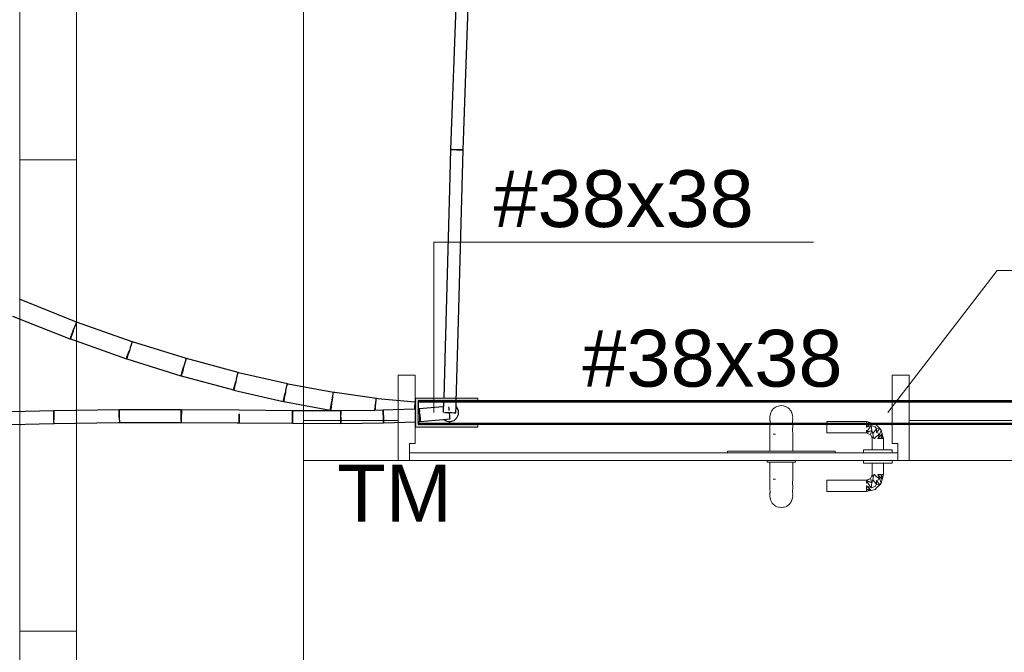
# Model space of a CAD drawing. Header units: millimetres. Extents: x 4476663 to 4477054, y -30323851 to -30323414.
# Tile 78 of 256: x 4476898.98 to 4476902.45, y -30323784.57 to -30323782.34. Entities that reach past the tile are written whole.
import ezdxf

# ---------------------------------------------------------------- set-up
doc = ezdxf.new("R2010")
doc.units = ezdxf.units.MM
doc.linetypes.add('NULL', pattern=[0])
for name, color, linetype, lineweight in [('CE-Condutos (Teto)', 1, 'Continuous', 25), ('CE-Conexões', 9, 'Continuous', 18), ('CE-Textos conduto', 7, 'Continuous', 9), ('CE-Textos fios', 7, 'Continuous', 9), ('IFC-Parede padrão-Contorno', 44, 'Continuous', 5), ('IFC-Parede-Contorno', 42, 'Continuous', 5), ('IFC-Porta-Contorno', 142, 'Continuous', 5), ('Textos', 7, 'Continuous', 9)]:
    doc.layers.add(name, color=color, linetype=linetype, lineweight=lineweight)
doc.styles.add('ARIAL', font='arial.ttf')

msp = doc.modelspace()

# ---------------------------------------------------------------- hatches: boundary and pattern name
at = {"layer": 'CE-Conexões', "linetype": 'Continuous'}
for points in [[(4476900.3847, -30323783.7145), (4476900.3778, -30323783.6762), (4476900.3778, -30323783.7782), (4476900.5978, -30323783.7782), (4476900.3878, -30323783.7682), (4476900.3878, -30323783.6862)], [(4476900.5978, -30323783.6762), (4476900.3778, -30323783.6762), (4476900.3847, -30323783.7145), (4476900.3878, -30323783.6862), (4476900.5978, -30323783.6862)], [(4476900.3878, -30323783.7682), (4476900.5978, -30323783.7782), (4476900.5978, -30323783.7682)]]:
    msp.add_hatch(color=163, dxfattribs=at).paths.add_polyline_path(points)

# ---------------------------------------------------------------- linework, layer by layer
at = {"layer": 'CE-Condutos (Teto)'}
for p, q in [((4476900.5337, -30323781.9118), (4476900.5016, -30323782.8007)), ((4476900.5457, -30323782.8021), (4476900.5778, -30323781.9134)), ((4476900.5015, -30323782.8009), (4476900.4977, -30323782.9398)), ((4476900.5056, -30323782.801), (4476900.5015, -30323782.8009)), ((4476900.5016, -30323782.8007), (4476900.5057, -30323782.8008)), ((4476900.5126, -30323782.8012), (4476900.5056, -30323782.801)), ((4476900.5057, -30323782.8008), (4476900.5128, -30323782.8011)), ((4476900.5216, -30323782.8014), (4476900.5126, -30323782.8012)), ((4476900.5128, -30323782.8011), (4476900.5218, -30323782.8014)), ((4476900.5308, -30323782.8017), (4476900.5216, -30323782.8014)), ((4476900.5218, -30323782.8014), (4476900.531, -30323782.8018)), ((4476900.529, -30323783.4055), (4476900.5457, -30323782.8021)), ((4476900.5387, -30323782.8019), (4476900.5308, -30323782.8017)), ((4476900.531, -30323782.8018), (4476900.5389, -30323782.802)), ((4476900.544, -30323782.802), (4476900.5387, -30323782.8019)), ((4476900.5389, -30323782.802), (4476900.5441, -30323782.8022)), ((4476900.5457, -30323782.8021), (4476900.544, -30323782.802)), ((4476900.5441, -30323782.8022), (4476900.5457, -30323782.8023)), ((4476900.4977, -30323782.9398), (4476900.4811, -30323783.5383)), ((4476899.1834, -30323783.4083), (4476898.9826, -30323783.3282)), ((4476898.959, -30323783.3873), (4476899.161, -30323783.4678)), ((4476899.1727, -30323783.4384), (4476899.1771, -30323783.4274)), ((4476899.1763, -30323783.4283), (4476899.1727, -30323783.4384)), ((4476899.1801, -30323783.4176), (4476899.1763, -30323783.4283)), ((4476899.1771, -30323783.4274), (4476899.1812, -30323783.4171)), ((4476899.1826, -30323783.4105), (4476899.1801, -30323783.4176)), ((4476899.1812, -30323783.4171), (4476899.1839, -30323783.4105)), ((4476899.1834, -30323783.4083), (4476899.1826, -30323783.4105)), ((4476899.3799, -30323783.4778), (4476899.1834, -30323783.4082)), ((4476899.1834, -30323783.4082), (4476899.1834, -30323783.4083)), ((4476899.1839, -30323783.4105), (4476899.1846, -30323783.4087)), ((4476900.5211, -30323783.6892), (4476900.529, -30323783.4055)), ((4476899.1613, -30323783.467), (4476899.1636, -30323783.4613)), ((4476899.1643, -30323783.4623), (4476899.1624, -30323783.4677)), ((4476899.1636, -30323783.4613), (4476899.1675, -30323783.4516)), ((4476899.1676, -30323783.4528), (4476899.1643, -30323783.4623)), ((4476899.1675, -30323783.4516), (4476899.1723, -30323783.4396)), ((4476899.1719, -30323783.4408), (4476899.1676, -30323783.4528)), ((4476899.1727, -30323783.4384), (4476899.1719, -30323783.4408)), ((4476899.1723, -30323783.4396), (4476899.1727, -30323783.4384)), ((4476899.1727, -30323783.4384), (4476899.1727, -30323783.4384)), ((4476899.161, -30323783.4678), (4476899.1613, -30323783.467)), ((4476899.1624, -30323783.4677), (4476899.3597, -30323783.5376)), ((4476899.3729, -30323783.4991), (4476899.3701, -30323783.5082)), ((4476899.3763, -30323783.4881), (4476899.3729, -30323783.4991)), ((4476899.3736, -30323783.4982), (4476899.3774, -30323783.4875)), ((4476899.3787, -30323783.4805), (4476899.3763, -30323783.4881)), ((4476899.3774, -30323783.4875), (4476899.3799, -30323783.4803)), ((4476899.3796, -30323783.4777), (4476899.3787, -30323783.4805)), ((4476899.3799, -30323783.4778), (4476899.3796, -30323783.4777)), ((4476899.3808, -30323783.478), (4476899.3799, -30323783.4778)), ((4476899.3799, -30323783.4803), (4476899.3807, -30323783.4781)), ((4476899.5708, -30323783.5371), (4476899.3808, -30323783.478)), ((4476899.3597, -30323783.5376), (4476899.3616, -30323783.5322)), ((4476899.3623, -30323783.5332), (4476899.3608, -30323783.5382)), ((4476899.3616, -30323783.5322), (4476899.365, -30323783.5226)), ((4476899.3652, -30323783.5238), (4476899.3623, -30323783.5332)), ((4476899.365, -30323783.5226), (4476899.3692, -30323783.5106)), ((4476899.369, -30323783.5118), (4476899.3652, -30323783.5238)), ((4476899.3701, -30323783.5082), (4476899.369, -30323783.5118)), ((4476899.3692, -30323783.5106), (4476899.3701, -30323783.5083)), ((4476899.3701, -30323783.5083), (4476899.3701, -30323783.5082)), ((4476899.3608, -30323783.5382), (4476899.552, -30323783.5976)), ((4476899.5613, -30323783.5677), (4476899.56, -30323783.5725)), ((4476899.5602, -30323783.5712), (4476899.5613, -30323783.5677)), ((4476899.5635, -30323783.5596), (4476899.5613, -30323783.5677)), ((4476899.5665, -30323783.5482), (4476899.5635, -30323783.5596)), ((4476899.5641, -30323783.5586), (4476899.5676, -30323783.5475)), ((4476899.5687, -30323783.5401), (4476899.5665, -30323783.5482)), ((4476899.5676, -30323783.5475), (4476899.5699, -30323783.5399)), ((4476899.5696, -30323783.5368), (4476899.5687, -30323783.5401)), ((4476899.5708, -30323783.5371), (4476899.5696, -30323783.5368)), ((4476899.5699, -30323783.5399), (4476899.5708, -30323783.5371)), ((4476899.5712, -30323783.5372), (4476899.5708, -30323783.5371)), ((4476899.7532, -30323783.5862), (4476899.5712, -30323783.5372)), ((4476900.4811, -30323783.5409), (4476900.4773, -30323783.6762)), ((4476900.4811, -30323783.5383), (4476900.4811, -30323783.54)), ((4476900.4811, -30323783.54), (4476900.4811, -30323783.5407)), ((4476900.4811, -30323783.5407), (4476900.4811, -30323783.5409)), ((4476899.552, -30323783.5976), (4476899.5535, -30323783.5926)), ((4476899.5543, -30323783.5935), (4476899.5531, -30323783.5982)), ((4476899.5531, -30323783.5982), (4476899.7367, -30323783.6476)), ((4476899.5535, -30323783.5926), (4476899.5564, -30323783.5833)), ((4476899.5568, -30323783.5845), (4476899.5543, -30323783.5935)), ((4476899.5564, -30323783.5833), (4476899.5602, -30323783.5712)), ((4476899.56, -30323783.5725), (4476899.5568, -30323783.5845)), ((4476899.7492, -30323783.5984), (4476899.7465, -30323783.6102)), ((4476899.7471, -30323783.6091), (4476899.7502, -30323783.5976)), ((4476899.7511, -30323783.5898), (4476899.7492, -30323783.5984)), ((4476899.7502, -30323783.5976), (4476899.7524, -30323783.5895)), ((4476899.752, -30323783.586), (4476899.7511, -30323783.5898)), ((4476899.7548, -30323783.5867), (4476899.752, -30323783.586)), ((4476899.7524, -30323783.5895), (4476899.7532, -30323783.5863)), ((4476899.7532, -30323783.5863), (4476899.7532, -30323783.5862)), ((4476899.9266, -30323783.6258), (4476899.7548, -30323783.5867)), ((4476899.738, -30323783.643), (4476899.7404, -30323783.6339)), ((4476899.7408, -30323783.6351), (4476899.7388, -30323783.6439)), ((4476899.7404, -30323783.6339), (4476899.7436, -30323783.6219)), ((4476899.7436, -30323783.6231), (4476899.7408, -30323783.6351)), ((4476899.7436, -30323783.6219), (4476899.7449, -30323783.6171)), ((4476899.7449, -30323783.6171), (4476899.7436, -30323783.6231)), ((4476899.7465, -30323783.6102), (4476899.7449, -30323783.6171)), ((4476899.9228, -30323783.6391), (4476899.9206, -30323783.6511)), ((4476899.9211, -30323783.65), (4476899.9238, -30323783.6382)), ((4476899.9245, -30323783.6301), (4476899.9228, -30323783.6391)), ((4476899.9238, -30323783.6382), (4476899.9257, -30323783.6297)), ((4476899.9253, -30323783.6257), (4476899.9245, -30323783.6301)), ((4476899.9295, -30323783.6265), (4476899.9253, -30323783.6257)), ((4476899.9257, -30323783.6297), (4476899.9266, -30323783.6259)), ((4476899.9266, -30323783.6259), (4476899.9266, -30323783.6258)), ((4476900.0893, -30323783.6563), (4476899.9295, -30323783.6265)), ((4476899.7367, -30323783.6476), (4476899.738, -30323783.643)), ((4476899.7388, -30323783.6439), (4476899.7379, -30323783.6481)), ((4476899.7379, -30323783.6481), (4476899.9124, -30323783.6879)), ((4476899.9154, -30323783.6749), (4476899.9181, -30323783.6629)), ((4476899.9181, -30323783.6642), (4476899.9159, -30323783.676)), ((4476899.9181, -30323783.6629), (4476899.9195, -30323783.6569)), ((4476899.9195, -30323783.6569), (4476899.9181, -30323783.6642)), ((4476899.9206, -30323783.6511), (4476899.9195, -30323783.6569)), ((4476900.0859, -30323783.6706), (4476900.0842, -30323783.683)), ((4476900.0846, -30323783.6817), (4476900.0869, -30323783.6696)), ((4476900.0873, -30323783.6611), (4476900.0859, -30323783.6706)), ((4476900.0869, -30323783.6696), (4476900.0885, -30323783.6606)), ((4476900.088, -30323783.6562), (4476900.0873, -30323783.6611)), ((4476900.0933, -30323783.657), (4476900.088, -30323783.6562)), ((4476900.0885, -30323783.6606), (4476900.0893, -30323783.6564)), ((4476900.0893, -30323783.6564), (4476900.0893, -30323783.6563)), ((4476900.24, -30323783.6779), (4476900.0933, -30323783.657)), ((4476899.9124, -30323783.6879), (4476899.9134, -30323783.6837)), ((4476899.9134, -30323783.6837), (4476899.9154, -30323783.6749)), ((4476899.9144, -30323783.6845), (4476899.9137, -30323783.6883)), ((4476899.9137, -30323783.6883), (4476900.0777, -30323783.7188)), ((4476899.9159, -30323783.676), (4476899.9144, -30323783.6845)), ((4476900.0784, -30323783.7151), (4476900.08, -30323783.7066)), ((4476900.0806, -30323783.7078), (4476900.0795, -30323783.7159)), ((4476900.08, -30323783.7066), (4476900.0822, -30323783.6948)), ((4476900.0823, -30323783.6961), (4476900.0806, -30323783.7078)), ((4476900.0822, -30323783.6948), (4476900.0835, -30323783.6875)), ((4476900.0835, -30323783.6875), (4476900.0823, -30323783.6961)), ((4476900.0842, -30323783.683), (4476900.0835, -30323783.6875)), ((4476900.0835, -30323783.6875), (4476900.0835, -30323783.6875)), ((4476900.2343, -30323783.7178), (4476900.2356, -30323783.7091)), ((4476900.2356, -30323783.7091), (4476900.2346, -30323783.7193)), ((4476900.2358, -30323783.7061), (4476900.2356, -30323783.7091)), ((4476900.237, -30323783.6935), (4476900.2358, -30323783.7061)), ((4476900.2362, -30323783.7046), (4476900.238, -30323783.6923)), ((4476900.238, -30323783.6835), (4476900.237, -30323783.6935)), ((4476900.2385, -30323783.678), (4476900.238, -30323783.6835)), ((4476900.238, -30323783.6923), (4476900.2393, -30323783.6828)), ((4476900.2454, -30323783.6787), (4476900.2385, -30323783.678)), ((4476900.2393, -30323783.6828), (4476900.24, -30323783.6781)), ((4476900.24, -30323783.6781), (4476900.24, -30323783.6779)), ((4476900.3754, -30323783.691), (4476900.2454, -30323783.6787)), ((4476900.3747, -30323783.7081), (4476900.3744, -30323783.7149)), ((4476900.3751, -30323783.6976), (4476900.3747, -30323783.7081)), ((4476900.3753, -30323783.6915), (4476900.3751, -30323783.6976)), ((4476900.3754, -30323783.6906), (4476900.3754, -30323783.691)), ((4476900.3771, -30323783.6911), (4476900.3754, -30323783.691)), ((4476900.3756, -30323783.7066), (4476900.3765, -30323783.6967)), ((4476900.3765, -30323783.6967), (4476900.3771, -30323783.6911)), ((4476900.3878, -30323783.6862), (4476900.3878, -30323783.6892)), ((4476900.477, -30323783.6862), (4476900.3878, -30323783.6862)), ((4476900.3878, -30323783.6892), (4476900.477, -30323783.6892)), ((4476900.3887, -30323783.6892), (4476900.3878, -30323783.6892)), ((4476900.3878, -30323783.6892), (4476900.3878, -30323783.7144)), ((4476900.3888, -30323783.6892), (4476900.3887, -30323783.6892)), ((4476900.3888, -30323783.6892), (4476900.3888, -30323783.6892)), ((4476900.3911, -30323783.6892), (4476900.3888, -30323783.6892)), ((4476900.4738, -30323783.7069), (4476900.391, -30323783.7142)), ((4476900.3912, -30323783.6892), (4476900.3911, -30323783.6892)), ((4476900.3913, -30323783.6892), (4476900.3912, -30323783.6892)), ((4476900.477, -30323783.6892), (4476900.3913, -30323783.6892)), ((4476900.4763, -30323783.7035), (4476900.4738, -30323783.7069)), ((4476900.4765, -30323783.7066), (4476900.4738, -30323783.7069)), ((4476900.477, -30323783.6862), (4476900.4759, -30323783.7266)), ((4476900.4977, -30323783.6862), (4476900.477, -30323783.6862)), ((4476900.477, -30323783.6892), (4476900.4977, -30323783.6892)), ((4476900.4963, -30323783.712), (4476900.4959, -30323783.7067)), ((4476900.4977, -30323783.6862), (4476900.4977, -30323783.6892)), ((4476900.5212, -30323783.6862), (4476900.4977, -30323783.6862)), ((4476900.4977, -30323783.6892), (4476900.4977, -30323783.6862)), ((4476900.4977, -30323783.6892), (4476903.3337, -30323783.6892)), ((4476900.5201, -30323783.7279), (4476900.5207, -30323783.7058)), ((4476900.5207, -30323783.7058), (4476900.5208, -30323783.7022)), ((4476900.5236, -30323783.7084), (4476900.5207, -30323783.7058)), ((4476900.5208, -30323783.7022), (4476900.5211, -30323783.6892)), ((4476900.529, -30323783.6892), (4476900.5211, -30323783.6892)), ((4476900.5978, -30323783.6862), (4476900.5212, -30323783.6862)), ((4476900.529, -30323783.7206), (4476900.5236, -30323783.7084)), ((4476900.5489, -30323783.6892), (4476900.529, -30323783.6892)), ((4476900.5867, -30323783.6892), (4476900.5489, -30323783.6892)), ((4476900.7159, -30323783.6892), (4476900.5867, -30323783.6892)), ((4476903.3337, -30323783.6862), (4476900.5978, -30323783.6862)), ((4476901.1721, -30323783.6892), (4476900.7159, -30323783.6892)), ((4476903.5847, -30323783.6892), (4476901.1721, -30323783.6892)), ((4476899.1035, -30323783.7206), (4476898.8622, -30323783.7268)), ((4476899.1036, -30323783.7218), (4476899.1035, -30323783.7206)), ((4476899.1037, -30323783.7267), (4476899.1036, -30323783.7218)), ((4476899.1039, -30323783.7343), (4476899.1037, -30323783.7267)), ((4476899.3346, -30323783.718), (4476899.1039, -30323783.7206)), ((4476899.1039, -30323783.7206), (4476899.1039, -30323783.7217)), ((4476899.1039, -30323783.7217), (4476899.1039, -30323783.7264)), ((4476899.1039, -30323783.7264), (4476899.104, -30323783.734)), ((4476899.1041, -30323783.7435), (4476899.1039, -30323783.7343)), ((4476899.104, -30323783.734), (4476899.1041, -30323783.7432)), ((4476899.1041, -30323783.7432), (4476899.1042, -30323783.7523)), ((4476899.1044, -30323783.7526), (4476899.1041, -30323783.7435)), ((4476899.3346, -30323783.7191), (4476899.3346, -30323783.718)), ((4476899.3347, -30323783.7238), (4476899.3346, -30323783.7191)), ((4476899.3347, -30323783.7314), (4476899.3347, -30323783.7238)), ((4476899.3348, -30323783.7406), (4476899.3347, -30323783.7314)), ((4476899.5531, -30323783.7179), (4476899.3348, -30323783.718)), ((4476899.3348, -30323783.718), (4476899.3348, -30323783.719)), ((4476899.3348, -30323783.719), (4476899.3348, -30323783.7237)), ((4476899.3348, -30323783.7237), (4476899.3348, -30323783.7312)), ((4476899.3348, -30323783.7312), (4476899.3348, -30323783.7403)), ((4476899.3348, -30323783.7403), (4476899.3348, -30323783.7494)), ((4476899.3349, -30323783.7496), (4476899.3348, -30323783.7406)), ((4476899.5531, -30323783.7189), (4476899.5531, -30323783.7179)), ((4476899.5531, -30323783.7235), (4476899.5531, -30323783.7189)), ((4476899.5531, -30323783.7311), (4476899.5531, -30323783.7235)), ((4476899.5532, -30323783.7309), (4476899.5531, -30323783.74)), ((4476899.5531, -30323783.7402), (4476899.5531, -30323783.7311)), ((4476899.5531, -30323783.74), (4476899.5531, -30323783.7491)), ((4476899.5531, -30323783.7493), (4476899.5531, -30323783.7402)), ((4476899.5532, -30323783.7179), (4476899.5532, -30323783.7188)), ((4476899.7572, -30323783.7191), (4476899.5532, -30323783.7179)), ((4476899.5532, -30323783.7188), (4476899.5532, -30323783.7234)), ((4476899.5532, -30323783.7234), (4476899.5532, -30323783.7309)), ((4476899.7571, -30323783.7412), (4476899.757, -30323783.7503)), ((4476899.757, -30323783.7503), (4476899.7571, -30323783.7412)), ((4476899.7571, -30323783.7321), (4476899.7571, -30323783.7412)), ((4476899.7571, -30323783.7412), (4476899.7571, -30323783.7321)), ((4476899.9449, -30323783.7205), (4476899.7572, -30323783.7191)), ((4476899.9448, -30323783.7517), (4476899.9449, -30323783.7426)), ((4476900.0788, -30323783.7208), (4476899.9449, -30323783.7204)), ((4476899.9449, -30323783.7204), (4476899.9449, -30323783.7205)), ((4476899.9449, -30323783.7205), (4476899.9449, -30323783.7214)), ((4476899.9449, -30323783.7214), (4476899.9449, -30323783.726)), ((4476899.9449, -30323783.726), (4476899.9449, -30323783.7336)), ((4476899.9449, -30323783.7426), (4476899.945, -30323783.7335)), ((4476899.9449, -30323783.7336), (4476899.9449, -30323783.7427)), ((4476899.9449, -30323783.7427), (4476899.9449, -30323783.7518)), ((4476899.945, -30323783.7214), (4476899.9451, -30323783.7205)), ((4476899.945, -30323783.726), (4476899.945, -30323783.7214)), ((4476899.945, -30323783.7335), (4476899.945, -30323783.726)), ((4476900.0777, -30323783.7188), (4476900.0784, -30323783.7151)), ((4476900.091, -30323783.7208), (4476900.0788, -30323783.7208)), ((4476900.0795, -30323783.7159), (4476900.079, -30323783.7191)), ((4476900.079, -30323783.7191), (4476900.091, -30323783.7208)), ((4476900.1148, -30323783.7209), (4476900.091, -30323783.7208)), ((4476900.2341, -30323783.7195), (4476900.1145, -30323783.7208)), ((4476900.1145, -30323783.7208), (4476900.1145, -30323783.7209)), ((4476900.1145, -30323783.7209), (4476900.1145, -30323783.7219)), ((4476900.1145, -30323783.7219), (4476900.1145, -30323783.7242)), ((4476900.1145, -30323783.7267), (4476900.1146, -30323783.7343)), ((4476900.1147, -30323783.7265), (4476900.1148, -30323783.7242)), ((4476900.1147, -30323783.734), (4476900.1147, -30323783.7265)), ((4476900.1147, -30323783.7431), (4476900.1147, -30323783.734)), ((4476900.1147, -30323783.7522), (4476900.1147, -30323783.7431)), ((4476900.1147, -30323783.7432), (4476900.1147, -30323783.7434)), ((4476900.1147, -30323783.7434), (4476900.1148, -30323783.7525)), ((4476900.1148, -30323783.7218), (4476900.1148, -30323783.7209)), ((4476900.2341, -30323783.7195), (4476900.2343, -30323783.7178)), ((4476900.2346, -30323783.7195), (4476900.2341, -30323783.7195)), ((4476900.2638, -30323783.7192), (4476900.2346, -30323783.7195)), ((4476900.2346, -30323783.7193), (4476900.2346, -30323783.7195)), ((4476900.3744, -30323783.7149), (4476900.2638, -30323783.7191)), ((4476900.2638, -30323783.7191), (4476900.2638, -30323783.7192)), ((4476900.2638, -30323783.7192), (4476900.2639, -30323783.7205)), ((4476900.2639, -30323783.7205), (4476900.2641, -30323783.7254)), ((4476900.2641, -30323783.7254), (4476900.2644, -30323783.7331)), ((4476900.2644, -30323783.7202), (4476900.2644, -30323783.7192)), ((4476900.2645, -30323783.725), (4476900.2644, -30323783.7202)), ((4476900.2644, -30323783.7331), (4476900.2647, -30323783.7415)), ((4476900.2646, -30323783.7326), (4476900.2645, -30323783.725)), ((4476900.2647, -30323783.7415), (4476900.2646, -30323783.7326)), ((4476900.2647, -30323783.7415), (4476900.2647, -30323783.7415)), ((4476900.2647, -30323783.7417), (4476900.2647, -30323783.7415)), ((4476900.2647, -30323783.7415), (4476900.2647, -30323783.7423)), ((4476900.2648, -30323783.7508), (4476900.2647, -30323783.7417)), ((4476900.2647, -30323783.7423), (4476900.2651, -30323783.7513)), ((4476900.3748, -30323783.7149), (4476900.3744, -30323783.7149)), ((4476900.3778, -30323783.7148), (4476900.3748, -30323783.7149)), ((4476900.391, -30323783.7143), (4476900.3878, -30323783.7144)), ((4476900.391, -30323783.7142), (4476900.391, -30323783.7143)), ((4476900.391, -30323783.7143), (4476900.3911, -30323783.716)), ((4476900.3911, -30323783.716), (4476900.3916, -30323783.7214)), ((4476900.3916, -30323783.7214), (4476900.3919, -30323783.7242)), ((4476900.3919, -30323783.7242), (4476900.3919, -30323783.7243)), ((4476900.3919, -30323783.7243), (4476900.3919, -30323783.7244)), ((4476900.3919, -30323783.7243), (4476900.3919, -30323783.7243)), ((4476900.3921, -30323783.7155), (4476900.3921, -30323783.7142)), ((4476900.3923, -30323783.7205), (4476900.3921, -30323783.7155)), ((4476900.3926, -30323783.7282), (4476900.3923, -30323783.7205)), ((4476900.3923, -30323783.7293), (4476900.393, -30323783.7366)), ((4476900.393, -30323783.7365), (4476900.3926, -30323783.7282)), ((4476900.393, -30323783.7366), (4476900.393, -30323783.7365)), ((4476900.393, -30323783.7366), (4476900.3931, -30323783.7385)), ((4476900.393, -30323783.7374), (4476900.393, -30323783.7366)), ((4476900.3933, -30323783.7464), (4476900.393, -30323783.7374)), ((4476900.3931, -30323783.7385), (4476900.3939, -30323783.7474)), ((4476900.4799, -30323783.7267), (4476900.487, -30323783.7269)), ((4476900.487, -30323783.7269), (4476900.496, -30323783.7272)), ((4476900.496, -30323783.7272), (4476900.4977, -30323783.7272)), ((4476900.497, -30323783.72), (4476900.4963, -30323783.712)), ((4476900.4977, -30323783.7273), (4476900.4977, -30323783.7272)), ((4476900.4979, -30323783.7292), (4476900.4977, -30323783.7272)), ((4476900.4977, -30323783.7272), (4476900.5052, -30323783.7274)), ((4476900.4987, -30323783.7381), (4476900.4979, -30323783.7292)), ((4476900.4993, -30323783.7451), (4476900.4987, -30323783.7381)), ((4476900.5052, -30323783.7274), (4476900.5131, -30323783.7277)), ((4476900.5131, -30323783.7277), (4476900.5184, -30323783.7278)), ((4476900.5184, -30323783.7278), (4476900.5201, -30323783.7279)), ((4476900.5236, -30323783.746), (4476900.529, -30323783.7339)), ((4476900.529, -30323783.7281), (4476900.529, -30323783.7206)), ((4476900.529, -30323783.7339), (4476900.529, -30323783.7281)), ((4476898.8634, -30323783.7714), (4476899.1023, -30323783.7652)), ((4476899.1023, -30323783.7652), (4476899.1047, -30323783.7651)), ((4476899.1043, -30323783.7627), (4476899.1044, -30323783.7643)), ((4476899.1046, -30323783.7599), (4476899.1044, -30323783.7526)), ((4476899.1044, -30323783.7652), (4476899.3324, -30323783.7626)), ((4476899.1044, -30323783.7651), (4476899.1044, -30323783.7652)), ((4476899.1047, -30323783.7644), (4476899.1046, -30323783.7599)), ((4476899.3324, -30323783.7626), (4476899.3351, -30323783.7625)), ((4476899.3348, -30323783.7494), (4476899.3349, -30323783.757)), ((4476899.3349, -30323783.757), (4476899.3349, -30323783.7612)), ((4476899.3349, -30323783.7612), (4476899.3349, -30323783.7616)), ((4476899.3349, -30323783.7626), (4476899.55, -30323783.7624)), ((4476899.3349, -30323783.7625), (4476899.3349, -30323783.7626)), ((4476899.55, -30323783.7624), (4476899.5531, -30323783.7624)), ((4476899.5531, -30323783.7491), (4476899.553, -30323783.7567)), ((4476899.553, -30323783.7567), (4476899.553, -30323783.7614)), ((4476899.553, -30323783.7621), (4476899.553, -30323783.7624)), ((4476899.553, -30323783.7624), (4476899.553, -30323783.7624)), ((4476899.553, -30323783.7624), (4476899.7504, -30323783.7636)), ((4476899.5531, -30323783.7568), (4476899.5531, -30323783.7493)), ((4476899.7504, -30323783.7636), (4476899.7569, -30323783.7636)), ((4476899.757, -30323783.7579), (4476899.7569, -30323783.7626)), ((4476899.7569, -30323783.7626), (4476899.757, -30323783.7579)), ((4476899.7569, -30323783.7626), (4476899.7569, -30323783.7636)), ((4476899.7569, -30323783.7636), (4476899.7569, -30323783.7636)), ((4476899.7569, -30323783.7636), (4476899.9447, -30323783.765)), ((4476899.757, -30323783.7503), (4476899.757, -30323783.7579)), ((4476899.757, -30323783.7579), (4476899.757, -30323783.7503)), ((4476899.9447, -30323783.764), (4476899.9448, -30323783.7593)), ((4476899.9447, -30323783.765), (4476899.9447, -30323783.764)), ((4476899.9448, -30323783.7593), (4476899.9448, -30323783.7517)), ((4476899.9449, -30323783.7518), (4476899.9448, -30323783.7593)), ((4476899.9448, -30323783.7593), (4476899.9448, -30323783.764)), ((4476899.9448, -30323783.764), (4476899.9448, -30323783.765)), ((4476899.9448, -30323783.765), (4476900.1147, -30323783.7654)), ((4476900.1147, -30323783.7597), (4476900.1147, -30323783.7522)), ((4476900.1147, -30323783.7644), (4476900.1147, -30323783.7597)), ((4476900.1147, -30323783.7654), (4476900.1147, -30323783.7644)), ((4476900.1148, -30323783.7525), (4476900.1149, -30323783.76)), ((4476900.1149, -30323783.76), (4476900.1149, -30323783.7645)), ((4476900.1149, -30323783.7645), (4476900.115, -30323783.7654)), ((4476900.115, -30323783.7654), (4476900.2649, -30323783.7637)), ((4476900.2649, -30323783.7583), (4476900.2648, -30323783.7508)), ((4476900.2649, -30323783.7628), (4476900.2649, -30323783.7583)), ((4476900.2649, -30323783.7637), (4476900.2649, -30323783.7628)), ((4476900.2651, -30323783.7513), (4476900.2653, -30323783.7587)), ((4476900.2653, -30323783.7587), (4476900.2655, -30323783.763)), ((4476900.2655, -30323783.7636), (4476900.3778, -30323783.7593)), ((4476900.2655, -30323783.763), (4476900.2655, -30323783.7636)), ((4476900.3878, -30323783.7589), (4476900.3938, -30323783.7587)), ((4476900.3878, -30323783.7589), (4476900.3878, -30323783.7652)), ((4476900.3878, -30323783.7652), (4476900.3878, -30323783.7682)), ((4476900.4977, -30323783.7652), (4476900.3878, -30323783.7652)), ((4476900.3878, -30323783.7652), (4476900.3955, -30323783.7652)), ((4476900.3878, -30323783.7682), (4476900.4977, -30323783.7682)), ((4476900.3936, -30323783.7537), (4476900.3933, -30323783.7464)), ((4476900.3938, -30323783.7581), (4476900.3936, -30323783.7537)), ((4476900.3938, -30323783.7587), (4476900.3938, -30323783.7581)), ((4476900.3939, -30323783.7474), (4476900.394, -30323783.7478)), ((4476900.394, -30323783.7478), (4476900.3945, -30323783.7544)), ((4476900.3945, -30323783.7544), (4476900.3949, -30323783.7583)), ((4476900.3949, -30323783.7583), (4476900.4484, -30323783.7535)), ((4476900.3955, -30323783.7652), (4476900.4314, -30323783.7652)), ((4476900.4314, -30323783.7652), (4476900.4749, -30323783.7652)), ((4476900.4484, -30323783.7535), (4476900.4763, -30323783.7511)), ((4476900.4749, -30323783.7652), (4476900.482, -30323783.7652)), ((4476900.4763, -30323783.7511), (4476900.4977, -30323783.7492)), ((4476900.4763, -30323783.751), (4476900.4878, -30323783.7577)), ((4476900.482, -30323783.7652), (4476900.4962, -30323783.7652)), ((4476900.4878, -30323783.7577), (4476900.5005, -30323783.759)), ((4476900.4962, -30323783.7652), (4476900.4977, -30323783.7652)), ((4476900.4977, -30323783.7492), (4476900.4996, -30323783.749)), ((4476900.4977, -30323783.7587), (4476900.4977, -30323783.7601)), ((4476900.4977, -30323783.7601), (4476900.4977, -30323783.7587)), ((4476900.4977, -30323783.7601), (4476900.4977, -30323783.7634)), ((4476900.4977, -30323783.7634), (4476900.4977, -30323783.7601)), ((4476900.4977, -30323783.7634), (4476900.4977, -30323783.7652)), ((4476900.4977, -30323783.7652), (4476900.4977, -30323783.7634)), ((4476900.4977, -30323783.7652), (4476900.4977, -30323783.7682)), ((4476900.5978, -30323783.7652), (4476900.4977, -30323783.7652)), ((4476900.4977, -30323783.7652), (4476903.561, -30323783.7652)), ((4476900.4977, -30323783.7682), (4476900.4977, -30323783.7652)), ((4476900.4977, -30323783.7682), (4476900.5978, -30323783.7682)), ((4476900.4996, -30323783.749), (4476900.4993, -30323783.7451)), ((4476900.5005, -30323783.759), (4476900.501, -30323783.7591)), ((4476900.501, -30323783.7591), (4476900.5137, -30323783.7549)), ((4476900.5137, -30323783.7549), (4476900.5236, -30323783.746)), ((4476903.3337, -30323783.7652), (4476900.5978, -30323783.7652)), ((4476900.5978, -30323783.7682), (4476903.3337, -30323783.7682))]:
    msp.add_line(p, q, dxfattribs=at)
at = {"layer": 'CE-Conexões'}
for p, q in [((4476900.3778, -30323783.6762), (4476900.3778, -30323783.6862)), ((4476900.4773, -30323783.6762), (4476900.3778, -30323783.6762)), ((4476900.3778, -30323783.6862), (4476900.3778, -30323783.7148)), ((4476900.3878, -30323783.7144), (4476900.3878, -30323783.6862)), ((4476900.3878, -30323783.6862), (4476900.477, -30323783.6862)), ((4476900.477, -30323783.6862), (4476900.4977, -30323783.6862)), ((4476900.5215, -30323783.6762), (4476900.4773, -30323783.6762)), ((4476900.4977, -30323783.6862), (4476900.5212, -30323783.6862)), ((4476900.5212, -30323783.6862), (4476900.5978, -30323783.6862)), ((4476900.5978, -30323783.6762), (4476900.5215, -30323783.6762)), ((4476900.5978, -30323783.6862), (4476900.5978, -30323783.6762)), ((4476900.3778, -30323783.7148), (4476900.3778, -30323783.7593)), ((4476900.3878, -30323783.7589), (4476900.3878, -30323783.7144)), ((4476900.3778, -30323783.7593), (4476900.3778, -30323783.7782)), ((4476900.3778, -30323783.7782), (4476900.5978, -30323783.7782)), ((4476900.3878, -30323783.7682), (4476900.3878, -30323783.7589)), ((4476900.4977, -30323783.7682), (4476900.3878, -30323783.7682)), ((4476900.5978, -30323783.7682), (4476900.4977, -30323783.7682)), ((4476900.5978, -30323783.7782), (4476900.5978, -30323783.7682))]:
    msp.add_line(p, q, dxfattribs=at)
at = {"layer": 'CE-Textos conduto'}
msp.add_lwpolyline([(4476900.4427, -30323783.7272), (4476900.4427, -30323783.1272), (4476901.7792, -30323783.1272)], dxfattribs=at)
at = {"layer": 'CE-Textos fios'}
for p, q in [((4476902.0412, -30323783.7272), (4476902.4269, -30323783.2272)), ((4476902.4269, -30323783.2272), (4476904.3716, -30323783.2272))]:
    msp.add_line(p, q, dxfattribs=at)
at = {"layer": 'IFC-Parede padrão-Contorno', "color": 8, "lineweight": 5}
for p, q in [((4476898.984, -30323784.4966), (4476898.984, -30323782.8366)), ((4476898.984, -30323782.8366), (4476899.184, -30323782.8366)), ((4476899.984, -30323783.7556), (4476899.984, -30323783.0468)), ((4476899.984, -30323783.8415), (4476899.984, -30323783.7556)), ((4476899.984, -30323783.7556), (4476900.1124, -30323783.7556)), ((4476900.1124, -30323783.7556), (4476900.3164, -30323783.7556)), ((4476902.1164, -30323783.7556), (4476902.171, -30323783.7556)), ((4476902.1164, -30323783.8956), (4476902.1164, -30323783.7636)), ((4476902.171, -30323783.7556), (4476902.6164, -30323783.7556)), ((4476899.984, -30323783.8956), (4476900.2974, -30323783.8956)), ((4476899.984, -30323784.4966), (4476899.984, -30323783.8956)), ((4476900.2974, -30323783.8956), (4476900.3164, -30323783.8956)), ((4476902.1164, -30323783.8956), (4476902.171, -30323783.8956)), ((4476902.171, -30323783.8956), (4476902.6164, -30323783.8956)), ((4476898.984, -30323784.4966), (4476899.184, -30323784.4966))]:
    msp.add_line(p, q, dxfattribs=at)
at = {"layer": 'IFC-Parede-Contorno', "color": 8, "lineweight": 5}
for p, q in [((4476898.984, -30323782.8366), (4476898.984, -30323780.478)), ((4476899.984, -30323783.3514), (4476899.984, -30323781.042)), ((4476899.184, -30323783.7564), (4476899.184, -30323781.5339)), ((4476899.984, -30323783.4837), (4476899.984, -30323783.0468)), ((4476899.984, -30323783.7564), (4476899.984, -30323783.3514)), ((4476899.984, -30323783.7556), (4476899.984, -30323783.4837)), ((4476899.184, -30323785.1869), (4476899.184, -30323783.7564)), ((4476899.984, -30323785.732), (4476899.984, -30323783.7564)), ((4476899.984, -30323784.4966), (4476899.984, -30323783.8956)), ((4476898.984, -30323785.1866), (4476898.984, -30323784.4966))]:
    msp.add_line(p, q, dxfattribs=at)
at = {"layer": 'IFC-Porta-Contorno', "color": 8, "lineweight": 5}
for p, q in [((4476900.3164, -30323783.5956), (4476900.3198, -30323783.5956)), ((4476900.3164, -30323783.6128), (4476900.3164, -30323783.5956)), ((4476900.3198, -30323783.5956), (4476900.3764, -30323783.5956)), ((4476900.3764, -30323783.8252), (4476900.3764, -30323783.5956)), ((4476902.0564, -30323783.5956), (4476902.059, -30323783.5956)), ((4476902.0564, -30323783.606), (4476902.0564, -30323783.5956)), ((4476902.059, -30323783.5956), (4476902.1164, -30323783.5956)), ((4476902.1164, -30323783.8785), (4476902.1164, -30323783.5956)), ((4476900.3164, -30323783.8956), (4476900.3164, -30323783.6128)), ((4476902.0564, -30323783.8356), (4476902.0564, -30323783.606)), ((4476901.6421, -30323783.7109), (4476901.6464, -30323783.708)), ((4476901.6464, -30323783.708), (4476901.6511, -30323783.7057)), ((4476901.6511, -30323783.7057), (4476901.6561, -30323783.704)), ((4476901.6561, -30323783.704), (4476901.6586, -30323783.7034)), ((4476901.6586, -30323783.7034), (4476901.6664, -30323783.7027)), ((4476901.6664, -30323783.7027), (4476901.6742, -30323783.7034)), ((4476901.6742, -30323783.7034), (4476901.6768, -30323783.704)), ((4476901.6768, -30323783.704), (4476901.6817, -30323783.7057)), ((4476901.6817, -30323783.7057), (4476901.6864, -30323783.708)), ((4476901.6864, -30323783.708), (4476901.6908, -30323783.7109)), ((4476901.6264, -30323783.7427), (4476901.6272, -30323783.7363)), ((4476901.6264, -30323783.7427), (4476901.6268, -30323783.7375)), ((4476901.6264, -30323783.7427), (4476901.6265, -30323783.7468)), ((4476901.6268, -30323783.7375), (4476901.6278, -30323783.7323)), ((4476901.6272, -30323783.7363), (4476901.6278, -30323783.7323)), ((4476901.6278, -30323783.7323), (4476901.6295, -30323783.7274)), ((4476901.6295, -30323783.7274), (4476901.6318, -30323783.7227)), ((4476901.6318, -30323783.7227), (4476901.6347, -30323783.7183)), ((4476901.6347, -30323783.7183), (4476901.6381, -30323783.7144)), ((4476901.6381, -30323783.7144), (4476901.6421, -30323783.7109)), ((4476901.6908, -30323783.7109), (4476901.6947, -30323783.7144)), ((4476901.6947, -30323783.7144), (4476901.6981, -30323783.7183)), ((4476901.6981, -30323783.7183), (4476901.7011, -30323783.7227)), ((4476901.7011, -30323783.7227), (4476901.7034, -30323783.7274)), ((4476901.7011, -30323783.7227), (4476901.7026, -30323783.7263)), ((4476901.7026, -30323783.7263), (4476901.705, -30323783.7323)), ((4476901.7034, -30323783.7274), (4476901.705, -30323783.7323)), ((4476901.705, -30323783.7323), (4476901.7061, -30323783.7375)), ((4476901.7061, -30323783.7375), (4476901.7064, -30323783.7427)), ((4476901.7063, -30323783.7467), (4476901.7064, -30323783.7427)), ((4476901.6264, -30323783.7528), (4476901.6265, -30323783.7468)), ((4476901.6264, -30323783.7528), (4476901.6268, -30323783.7604)), ((4476901.6264, -30323783.7723), (4476901.627, -30323783.7535)), ((4476901.6264, -30323783.7723), (4476901.6265, -30323783.7871)), ((4476901.7063, -30323783.7467), (4476901.7064, -30323783.7492)), ((4476901.7063, -30323783.7577), (4476901.7064, -30323783.7492)), ((4476901.7063, -30323783.7577), (4476901.7064, -30323783.774)), ((4476901.7063, -30323783.7894), (4476901.7064, -30323783.774)), ((4476901.8264, -30323783.7587), (4476901.9664, -30323783.7587)), ((4476901.8264, -30323783.7593), (4476901.8264, -30323783.7587)), ((4476901.8264, -30323783.7614), (4476901.8264, -30323783.7593)), ((4476901.8264, -30323783.7645), (4476901.8264, -30323783.7614)), ((4476901.8264, -30323783.7687), (4476901.8264, -30323783.7645)), ((4476901.8264, -30323783.7735), (4476901.8264, -30323783.7687)), ((4476901.8264, -30323783.7787), (4476901.8264, -30323783.7735)), ((4476901.8264, -30323783.7839), (4476901.8264, -30323783.7787)), ((4476901.9664, -30323783.7587), (4476901.9707, -30323783.7598)), ((4476901.9664, -30323783.7687), (4476901.9749, -30323783.761)), ((4476901.9664, -30323783.7645), (4476901.9664, -30323783.7614)), ((4476901.9664, -30323783.7687), (4476901.9834, -30323783.7632)), ((4476901.9664, -30323783.7787), (4476901.9834, -30323783.7632)), ((4476901.9664, -30323783.7687), (4476901.9664, -30323783.7645)), ((4476901.9664, -30323783.7735), (4476901.9664, -30323783.7687)), ((4476901.9664, -30323783.796), (4476901.9831, -30323783.7721)), ((4476901.9664, -30323783.7787), (4476901.9831, -30323783.7721)), ((4476901.9664, -30323783.7787), (4476901.9664, -30323783.7735)), ((4476901.9707, -30323783.7598), (4476901.9749, -30323783.761)), ((4476901.9749, -30323783.761), (4476901.9834, -30323783.7632)), ((4476901.9831, -30323783.7721), (4476901.985, -30323783.7897)), ((4476901.9831, -30323783.7721), (4476901.9972, -30323783.7768)), ((4476901.9834, -30323783.7632), (4476901.9964, -30323783.7667)), ((4476901.9964, -30323783.7667), (4476902.0074, -30323783.7777)), ((4476901.9972, -30323783.7768), (4476902.0017, -30323783.7846)), ((4476902.0074, -30323783.7777), (4476902.0129, -30323783.7832)), ((4476901.6264, -30323783.8027), (4476901.6265, -30323783.7871)), ((4476901.6264, -30323783.8627), (4476901.6264, -30323783.8027)), ((4476901.6381, -30323783.8027), (4476901.6464, -30323783.8027)), ((4476901.6423, -30323783.8027), (4476901.6464, -30323783.8027)), ((4476901.7063, -30323783.7894), (4476901.7064, -30323783.8027)), ((4476901.7064, -30323783.8627), (4476901.7064, -30323783.8027)), ((4476901.8264, -30323783.7887), (4476901.8264, -30323783.7839)), ((4476901.8264, -30323783.7928), (4476901.8264, -30323783.7887)), ((4476901.8264, -30323783.796), (4476901.8264, -30323783.7928)), ((4476901.8264, -30323783.798), (4476901.8264, -30323783.796)), ((4476901.8264, -30323783.7987), (4476901.8264, -30323783.798)), ((4476901.8264, -30323783.7987), (4476901.9664, -30323783.7987)), ((4476901.9664, -30323783.7928), (4476901.9664, -30323783.7887)), ((4476901.9664, -30323783.796), (4476901.985, -30323783.7897)), ((4476901.9664, -30323783.7987), (4476901.985, -30323783.7897)), ((4476901.9664, -30323783.796), (4476901.9664, -30323783.7928)), ((4476901.9664, -30323783.7987), (4476901.9735, -30323783.8016)), ((4476901.9735, -30323783.8016), (4476901.9806, -30323783.8045)), ((4476901.9806, -30323783.8045), (4476901.985, -30323783.7897)), ((4476901.9806, -30323783.8045), (4476901.9835, -30323783.8116)), ((4476901.9835, -30323783.8116), (4476901.9864, -30323783.8187)), ((4476901.985, -30323783.7897), (4476901.9884, -30323783.8005)), ((4476901.9864, -30323783.8187), (4476901.9902, -30323783.809)), ((4476901.9884, -30323783.8005), (4476902.0017, -30323783.7846)), ((4476901.9884, -30323783.8005), (4476901.9902, -30323783.809)), ((4476901.9902, -30323783.809), (4476901.9923, -30323783.8187)), ((4476901.9923, -30323783.8187), (4476902.013, -30323783.802)), ((4476902.0016, -30323783.7976), (4476902.0129, -30323783.7832)), ((4476902.0016, -30323783.7976), (4476902.0017, -30323783.7846)), ((4476902.0016, -30323783.7976), (4476902.013, -30323783.802)), ((4476902.0017, -30323783.7846), (4476902.0129, -30323783.7832)), ((4476902.0064, -30323783.8187), (4476902.0219, -30323783.8017)), ((4476902.0064, -30323783.8187), (4476902.013, -30323783.802)), ((4476902.0129, -30323783.7832), (4476902.0184, -30323783.7887)), ((4476902.013, -30323783.802), (4476902.0184, -30323783.7887)), ((4476902.0164, -30323783.8187), (4476902.0219, -30323783.8017)), ((4476902.0164, -30323783.8187), (4476902.0241, -30323783.8102)), ((4476902.0184, -30323783.7887), (4476902.0219, -30323783.8017)), ((4476902.0219, -30323783.8017), (4476902.0241, -30323783.8102)), ((4476902.0241, -30323783.8102), (4476902.0253, -30323783.8144)), ((4476900.3564, -30323783.8356), (4476900.3755, -30323783.8356)), ((4476900.3564, -30323783.8927), (4476900.3564, -30323783.8356)), ((4476900.3755, -30323783.8356), (4476900.3764, -30323783.8356)), ((4476900.3764, -30323783.8356), (4476900.3764, -30323783.8252)), ((4476901.9864, -30323783.8587), (4476901.9864, -30323783.8187)), ((4476901.9923, -30323783.8187), (4476901.9964, -30323783.8187)), ((4476902.0064, -30323783.8187), (4476902.0116, -30323783.8187)), ((4476902.0116, -30323783.8187), (4476902.0164, -30323783.8187)), ((4476902.0164, -30323783.8187), (4476902.0206, -30323783.8187)), ((4476902.0206, -30323783.8187), (4476902.0237, -30323783.8187)), ((4476902.0253, -30323783.8144), (4476902.0264, -30323783.8187)), ((4476902.0264, -30323783.8587), (4476902.0264, -30323783.8187)), ((4476902.0564, -30323783.8356), (4476902.0754, -30323783.8356)), ((4476902.0754, -30323783.8356), (4476902.0764, -30323783.8356)), ((4476902.0764, -30323783.8385), (4476902.0764, -30323783.8356)), ((4476902.0764, -30323783.8956), (4476902.0764, -30323783.8385)), ((4476900.3564, -30323783.8943), (4476900.3564, -30323783.8687)), ((4476900.3564, -30323783.8687), (4476901.9937, -30323783.8687)), ((4476901.4764, -30323783.8677), (4476901.4764, -30323783.8627)), ((4476901.4764, -30323783.8627), (4476901.7942, -30323783.8627)), ((4476901.4764, -30323783.8687), (4476901.4764, -30323783.8677)), ((4476901.7942, -30323783.8627), (4476901.8564, -30323783.8627)), ((4476901.8564, -30323783.8637), (4476901.8564, -30323783.8627)), ((4476901.8564, -30323783.8687), (4476901.8564, -30323783.8637)), ((4476901.9464, -30323783.8687), (4476902.0564, -30323783.8687)), ((4476901.9564, -30323783.8687), (4476901.9564, -30323783.8587)), ((4476901.9564, -30323783.8587), (4476901.9581, -30323783.8587)), ((4476901.9581, -30323783.8587), (4476901.9631, -30323783.8587)), ((4476901.9631, -30323783.8587), (4476901.9711, -30323783.8587)), ((4476901.9711, -30323783.8587), (4476901.9814, -30323783.8587)), ((4476901.9814, -30323783.8587), (4476901.9935, -30323783.8587)), ((4476901.9923, -30323783.8587), (4476901.9964, -30323783.8587)), ((4476901.9935, -30323783.8587), (4476902.0064, -30323783.8587)), ((4476901.9937, -30323783.8687), (4476902.0764, -30323783.8687)), ((4476902.0064, -30323783.8587), (4476902.0194, -30323783.8587)), ((4476902.0164, -30323783.8587), (4476902.0206, -30323783.8587)), ((4476902.0194, -30323783.8587), (4476902.0314, -30323783.8587)), ((4476902.0314, -30323783.8587), (4476902.0418, -30323783.8587)), ((4476902.0418, -30323783.8587), (4476902.0497, -30323783.8587)), ((4476902.0497, -30323783.8587), (4476902.0547, -30323783.8587)), ((4476902.0547, -30323783.8587), (4476902.0564, -30323783.8587)), ((4476902.0564, -30323783.8687), (4476902.0564, -30323783.8587)), ((4476900.3164, -30323783.8956), (4476900.3545, -30323783.8956)), ((4476900.3545, -30323783.8956), (4476900.3564, -30323783.8956)), ((4476900.3564, -30323783.8956), (4476900.3564, -30323783.8927)), ((4476900.3564, -30323783.8956), (4476901.9937, -30323783.8956)), ((4476901.6164, -30323783.9016), (4476901.6164, -30323783.8956)), ((4476901.6164, -30323783.9016), (4476901.6181, -30323783.9016)), ((4476901.6181, -30323783.9016), (4476901.6231, -30323783.9016)), ((4476901.6231, -30323783.9016), (4476901.6311, -30323783.9016)), ((4476901.6264, -30323783.9616), (4476901.6264, -30323783.9016)), ((4476901.6311, -30323783.9016), (4476901.6414, -30323783.9016)), ((4476901.6414, -30323783.9016), (4476901.6535, -30323783.9016)), ((4476901.6535, -30323783.9016), (4476901.6664, -30323783.9016)), ((4476901.6664, -30323783.9016), (4476901.6794, -30323783.9016)), ((4476901.6794, -30323783.9016), (4476901.6914, -30323783.9016)), ((4476901.6914, -30323783.9016), (4476901.7018, -30323783.9016)), ((4476901.7018, -30323783.9016), (4476901.7097, -30323783.9016)), ((4476901.7064, -30323783.9616), (4476901.7064, -30323783.9016)), ((4476901.7097, -30323783.9016), (4476901.7147, -30323783.9016)), ((4476901.7147, -30323783.9016), (4476901.7164, -30323783.9016)), ((4476901.7164, -30323783.9016), (4476901.7164, -30323783.8956)), ((4476901.9564, -30323783.9056), (4476901.9564, -30323783.8956)), ((4476901.9564, -30323783.9056), (4476901.9581, -30323783.9056)), ((4476901.9581, -30323783.9056), (4476901.9631, -30323783.9056)), ((4476901.9631, -30323783.9056), (4476901.9711, -30323783.9056)), ((4476901.9711, -30323783.9056), (4476901.9814, -30323783.9056)), ((4476901.9814, -30323783.9056), (4476901.9935, -30323783.9056)), ((4476901.9864, -30323783.9456), (4476901.9864, -30323783.9056)), ((4476901.9935, -30323783.9056), (4476902.0064, -30323783.9056)), ((4476901.9937, -30323783.8956), (4476902.0764, -30323783.8956)), ((4476902.0064, -30323783.9056), (4476902.0194, -30323783.9056)), ((4476902.0194, -30323783.9056), (4476902.0314, -30323783.9056)), ((4476902.0264, -30323783.9456), (4476902.0264, -30323783.9056)), ((4476902.0314, -30323783.9056), (4476902.0418, -30323783.9056)), ((4476902.0418, -30323783.9056), (4476902.0497, -30323783.9056)), ((4476902.0497, -30323783.9056), (4476902.0547, -30323783.9056)), ((4476902.0547, -30323783.9056), (4476902.0564, -30323783.9056)), ((4476902.0564, -30323783.9056), (4476902.0564, -30323783.8956)), ((4476902.0764, -30323783.8956), (4476902.1141, -30323783.8956)), ((4476902.1141, -30323783.8956), (4476902.1164, -30323783.8956)), ((4476901.9835, -30323783.9527), (4476901.9864, -30323783.9456)), ((4476901.9864, -30323783.9456), (4476901.9902, -30323783.9552)), ((4476901.9902, -30323783.9552), (4476901.9923, -30323783.9456)), ((4476901.9923, -30323783.9456), (4476901.9964, -30323783.9456)), ((4476901.9923, -30323783.9456), (4476902.013, -30323783.9622)), ((4476902.0064, -30323783.9456), (4476902.0116, -30323783.9456)), ((4476902.0064, -30323783.9456), (4476902.013, -30323783.9622)), ((4476902.0064, -30323783.9456), (4476902.0219, -30323783.9626)), ((4476902.0116, -30323783.9456), (4476902.0164, -30323783.9456)), ((4476902.0164, -30323783.9456), (4476902.0206, -30323783.9456)), ((4476902.0164, -30323783.9456), (4476902.0219, -30323783.9626)), ((4476902.0164, -30323783.9456), (4476902.0241, -30323783.9541)), ((4476902.0206, -30323783.9456), (4476902.0237, -30323783.9456)), ((4476902.0241, -30323783.9541), (4476902.0253, -30323783.9498)), ((4476902.0253, -30323783.9498), (4476902.0264, -30323783.9456)), ((4476901.6264, -30323783.9616), (4476901.6265, -30323783.9771)), ((4476901.6264, -30323783.992), (4476901.6265, -30323783.9771)), ((4476901.6381, -30323783.9616), (4476901.6464, -30323783.9616)), ((4476901.7063, -30323783.9748), (4476901.7064, -30323783.9616)), ((4476901.7063, -30323783.9748), (4476901.7064, -30323783.9902)), ((4476901.8264, -30323783.9656), (4476901.9664, -30323783.9656)), ((4476901.8264, -30323783.9663), (4476901.8264, -30323783.9656)), ((4476901.8264, -30323783.9683), (4476901.8264, -30323783.9663)), ((4476901.8264, -30323783.9715), (4476901.8264, -30323783.9683)), ((4476901.8264, -30323783.9756), (4476901.8264, -30323783.9715)), ((4476901.8264, -30323783.9804), (4476901.8264, -30323783.9756)), ((4476901.8264, -30323783.9856), (4476901.8264, -30323783.9804)), ((4476901.8264, -30323783.9908), (4476901.8264, -30323783.9856)), ((4476901.9664, -30323783.9656), (4476901.9806, -30323783.9597)), ((4476901.9664, -30323783.9656), (4476901.9735, -30323783.9627)), ((4476901.9664, -30323783.9656), (4476901.985, -30323783.9746)), ((4476901.9664, -30323783.9683), (4476901.985, -30323783.9746)), ((4476901.9664, -30323783.9683), (4476901.9831, -30323783.9922)), ((4476901.9664, -30323783.9715), (4476901.9664, -30323783.9683)), ((4476901.9664, -30323783.9756), (4476901.9664, -30323783.9715)), ((4476901.9664, -30323783.9856), (4476901.9831, -30323783.9922)), ((4476901.9664, -30323783.9856), (4476901.9834, -30323784.0011)), ((4476901.9664, -30323783.9908), (4476901.9664, -30323783.9856)), ((4476901.9735, -30323783.9627), (4476901.9806, -30323783.9597)), ((4476901.9806, -30323783.9597), (4476901.9835, -30323783.9527)), ((4476901.9806, -30323783.9597), (4476901.985, -30323783.9746)), ((4476901.9831, -30323783.9922), (4476901.985, -30323783.9746)), ((4476901.985, -30323783.9746), (4476901.9884, -30323783.9638)), ((4476901.9884, -30323783.9638), (4476901.9902, -30323783.9552)), ((4476901.9884, -30323783.9638), (4476902.0017, -30323783.9796)), ((4476901.9972, -30323783.9875), (4476902.0017, -30323783.9796)), ((4476902.0016, -30323783.9667), (4476902.013, -30323783.9622)), ((4476902.0016, -30323783.9667), (4476902.0017, -30323783.9796)), ((4476902.0016, -30323783.9667), (4476902.0129, -30323783.9811)), ((4476902.0017, -30323783.9796), (4476902.0129, -30323783.9811)), ((4476902.0019, -30323783.9921), (4476902.0129, -30323783.9811)), ((4476902.0019, -30323783.9921), (4476902.0074, -30323783.9866)), ((4476902.0074, -30323783.9866), (4476902.0129, -30323783.9811)), ((4476902.0129, -30323783.9811), (4476902.0184, -30323783.9756)), ((4476902.013, -30323783.9622), (4476902.0184, -30323783.9756)), ((4476902.0184, -30323783.9756), (4476902.0219, -30323783.9626)), ((4476902.0219, -30323783.9626), (4476902.0241, -30323783.9541)), ((4476901.6264, -30323783.992), (4476901.627, -30323784.0108)), ((4476901.6264, -30323784.0114), (4476901.6268, -30323784.0038)), ((4476901.6264, -30323784.0114), (4476901.6265, -30323784.0174)), ((4476901.6264, -30323784.0216), (4476901.6265, -30323784.0174)), ((4476901.7063, -30323784.0065), (4476901.7064, -30323783.9902)), ((4476901.7063, -30323784.0065), (4476901.7064, -30323784.0151)), ((4476901.7063, -30323784.0175), (4476901.7064, -30323784.0151)), ((4476901.7063, -30323784.0175), (4476901.7064, -30323784.0216)), ((4476901.8264, -30323783.9956), (4476901.8264, -30323783.9908)), ((4476901.8264, -30323783.9997), (4476901.8264, -30323783.9956)), ((4476901.8264, -30323784.0029), (4476901.8264, -30323783.9997)), ((4476901.8264, -30323784.0049), (4476901.8264, -30323784.0029)), ((4476901.8264, -30323784.0056), (4476901.8264, -30323784.0049)), ((4476901.8264, -30323784.0056), (4476901.9664, -30323784.0056)), ((4476901.9664, -30323783.9956), (4476901.9664, -30323783.9908)), ((4476901.9664, -30323783.9956), (4476901.9834, -30323784.0011)), ((4476901.9664, -30323783.9956), (4476901.9749, -30323784.0033)), ((4476901.9664, -30323783.9997), (4476901.9664, -30323783.9956)), ((4476901.9664, -30323784.0029), (4476901.9664, -30323783.9997)), ((4476901.9664, -30323784.0056), (4476901.9707, -30323784.0045)), ((4476901.9707, -30323784.0045), (4476901.9749, -30323784.0033)), ((4476901.9749, -30323784.0033), (4476901.9834, -30323784.0011)), ((4476901.9831, -30323783.9922), (4476901.9972, -30323783.9875)), ((4476901.9834, -30323784.0011), (4476901.9964, -30323783.9976)), ((4476901.9964, -30323783.9976), (4476902.0019, -30323783.9921)), ((4476901.6264, -30323784.0216), (4476901.6268, -30323784.0268)), ((4476901.6264, -30323784.0216), (4476901.6272, -30323784.028)), ((4476901.6268, -30323784.0268), (4476901.6278, -30323784.032)), ((4476901.6272, -30323784.028), (4476901.6278, -30323784.032)), ((4476901.6278, -30323784.032), (4476901.6295, -30323784.0369)), ((4476901.6295, -30323784.0369), (4476901.6318, -30323784.0416)), ((4476901.6318, -30323784.0416), (4476901.6347, -30323784.046)), ((4476901.6347, -30323784.046), (4476901.6381, -30323784.0499)), ((4476901.6381, -30323784.0499), (4476901.6421, -30323784.0533)), ((4476901.6421, -30323784.0533), (4476901.6464, -30323784.0563)), ((4476901.6864, -30323784.0563), (4476901.6908, -30323784.0533)), ((4476901.6908, -30323784.0533), (4476901.6947, -30323784.0499)), ((4476901.6947, -30323784.0499), (4476901.6981, -30323784.046)), ((4476901.6981, -30323784.046), (4476901.7011, -30323784.0416)), ((4476901.7011, -30323784.0416), (4476901.7034, -30323784.0369)), ((4476901.7011, -30323784.0416), (4476901.7026, -30323784.038)), ((4476901.7026, -30323784.038), (4476901.705, -30323784.032)), ((4476901.7034, -30323784.0369), (4476901.705, -30323784.032)), ((4476901.705, -30323784.032), (4476901.7061, -30323784.0268)), ((4476901.7061, -30323784.0268), (4476901.7064, -30323784.0216)), ((4476901.6464, -30323784.0563), (4476901.6511, -30323784.0586)), ((4476901.6511, -30323784.0586), (4476901.6561, -30323784.0602)), ((4476901.6561, -30323784.0602), (4476901.6586, -30323784.0608)), ((4476901.6586, -30323784.0608), (4476901.6664, -30323784.0616)), ((4476901.6664, -30323784.0616), (4476901.6742, -30323784.0608)), ((4476901.6742, -30323784.0608), (4476901.6768, -30323784.0602)), ((4476901.6768, -30323784.0602), (4476901.6817, -30323784.0586)), ((4476901.6817, -30323784.0586), (4476901.6864, -30323784.0563))]:
    msp.add_line(p, q, dxfattribs=at)

# ---------------------------------------------------------------- texts
at = {"layer": 'CE-Textos conduto', "linetype": 'NULL', "char_height": 0.2, "width": 1.832927, "line_spacing_factor": 0.6, "style": 'ARIAL'}
for insert, attachment_point in [((4476900.6527, -30323783.0766), 7), ((4476901.4238, -30323783.6386), 8)]:
    msp.add_mtext('#38x38', dxfattribs=dict(at, insert=insert, attachment_point=attachment_point))
at = {"layer": 'Textos', "linetype": 'NULL', "insert": (4476900.1028, -30323784.1111), "char_height": 0.2, "width": 0.807012, "attachment_point": 7, "line_spacing_factor": 0.6, "style": 'ARIAL'}
msp.add_mtext('TM', dxfattribs=at)

doc.saveas('drawing.dxf')
